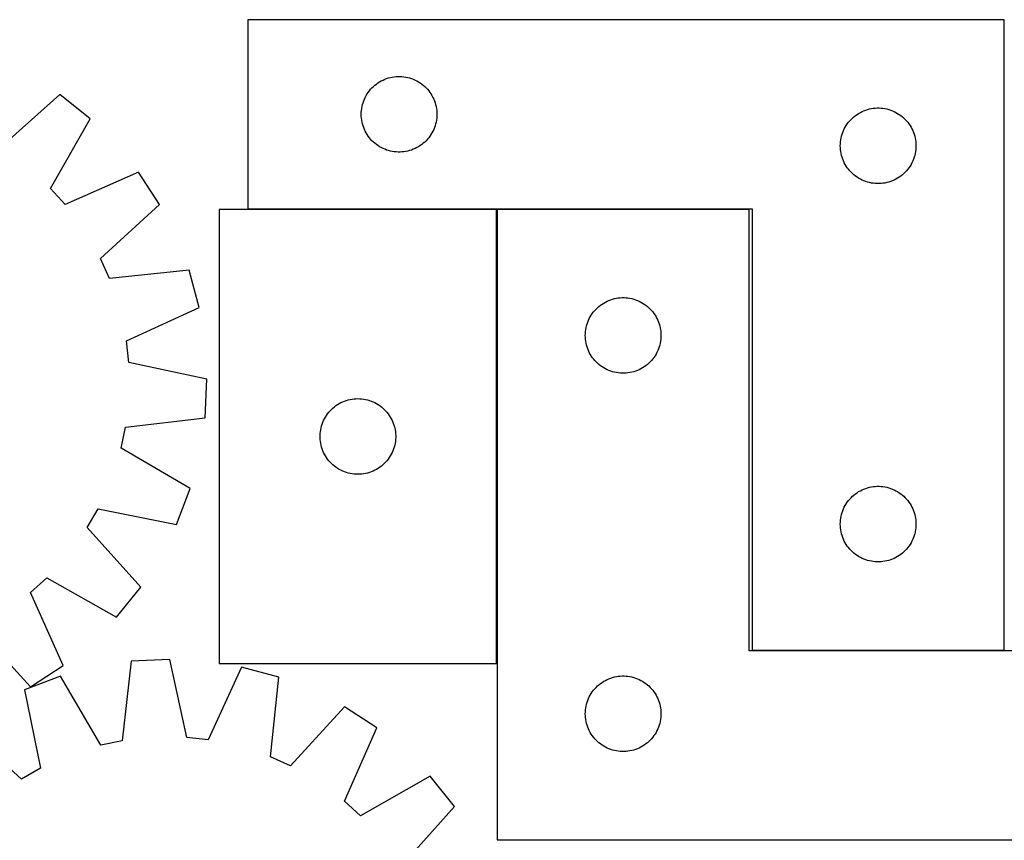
# Model space of a CAD drawing. Header units: millimetres. Extents: x 7 to 1493, y 8 to 2993.
# Tile 11 of 12: x 760 to 1151, y 2668 to 2993. Entities that reach past the tile are written whole.
import ezdxf

# ---------------------------------------------------------------- set-up
doc = ezdxf.new("R2010")
doc.units = ezdxf.units.MM
doc.layers.add('COMMON', color=5, linetype='CONTINUOUS', true_color=0x0000ff)
doc.layers.add('CUT', color=7, linetype='CONTINUOUS', true_color=0x000000)

msp = doc.modelspace()

# ---------------------------------------------------------------- linework, layer by layer
at = {"layer": 'COMMON'}
for p, q in [((949.522344, 2738.14728), (949.522344, 2918.14728)), ((1049.622344, 2918.307826), (949.622344, 2918.307826)), ((1150.74975, 2743.307826), (1050.74975, 2743.307826))]:
    msp.add_line(p, q, dxfattribs=at)
at = {"layer": 'CUT'}
for p, q in [((1150.74975, 2993.407826), (850.74975, 2993.407826)), ((850.74975, 2993.407826), (850.74975, 2918.407826)), ((1150.74975, 2743.407826), (1150.74975, 2993.407826)), ((901.140852, 2967.426033), (901.746536, 2967.905415)), ((901.746536, 2967.905415), (902.376094, 2968.352982)), ((902.376094, 2968.352982), (903.027858, 2968.767546)), ((903.027858, 2968.767546), (903.700099, 2969.148008)), ((903.700099, 2969.148008), (904.391034, 2969.49336)), ((904.391034, 2969.49336), (905.098831, 2969.802686)), ((905.098831, 2969.802686), (905.821614, 2970.075165)), ((905.821614, 2970.075165), (906.557465, 2970.310075)), ((906.557465, 2970.310075), (907.304434, 2970.506792)), ((907.304434, 2970.506792), (908.060538, 2970.664796)), ((908.060538, 2970.664796), (908.823775, 2970.783667)), ((908.823775, 2970.783667), (909.592118, 2970.863089)), ((909.592118, 2970.863089), (910.363531, 2970.902853)), ((910.363531, 2970.902853), (911.135969, 2970.902853)), ((911.135969, 2970.902853), (911.907382, 2970.863089)), ((911.907382, 2970.863089), (912.675725, 2970.783667)), ((912.675725, 2970.783667), (913.438961, 2970.664796)), ((913.438961, 2970.664796), (914.195066, 2970.506792)), ((914.195066, 2970.506792), (914.942034, 2970.310075)), ((914.942034, 2970.310075), (915.677886, 2970.075165)), ((915.677886, 2970.075165), (916.400668, 2969.802686)), ((916.400668, 2969.802686), (917.108466, 2969.49336)), ((917.108466, 2969.49336), (917.799401, 2969.148008)), ((917.799401, 2969.148008), (918.471642, 2968.767546)), ((918.471642, 2968.767546), (919.123406, 2968.352982)), ((919.123406, 2968.352982), (919.752964, 2967.905415)), ((919.752964, 2967.905415), (920.358648, 2967.426033)), ((898.093116, 2963.958269), (898.524325, 2964.599143)), ((898.524325, 2964.599143), (898.987953, 2965.216969)), ((898.987953, 2965.216969), (899.482771, 2965.810108)), ((899.482771, 2965.810108), (900.007467, 2966.376989)), ((900.007467, 2966.376989), (900.56065, 2966.916107)), ((900.56065, 2966.916107), (901.140852, 2967.426033)), ((920.358648, 2967.426033), (920.93885, 2966.916107)), ((920.93885, 2966.916107), (921.492033, 2966.376989)), ((921.492033, 2966.376989), (922.016729, 2965.810108)), ((922.016729, 2965.810108), (922.511547, 2965.216969)), ((922.511547, 2965.216969), (922.975175, 2964.599143)), ((922.975175, 2964.599143), (923.406383, 2963.958269)), ((776.223302, 2963.79964), (752.562976, 2942.606157)), ((788.208877, 2954.152022), (776.223302, 2963.79964)), ((896.244334, 2959.727893), (896.460219, 2960.469549)), ((896.460219, 2960.469549), (896.713998, 2961.199108)), ((896.713998, 2961.199108), (897.004996, 2961.914635)), ((897.004996, 2961.914635), (897.332444, 2962.614233)), ((897.332444, 2962.614233), (897.695471, 2963.296047)), ((897.695471, 2963.296047), (898.093116, 2963.958269)), ((923.406383, 2963.958269), (923.804028, 2963.296047)), ((923.804028, 2963.296047), (924.167056, 2962.614233)), ((924.167056, 2962.614233), (924.494503, 2961.914635)), ((924.494503, 2961.914635), (924.785502, 2961.199108)), ((924.785502, 2961.199108), (925.039281, 2960.469549)), ((925.039281, 2960.469549), (925.255166, 2959.727893)), ((895.74975, 2955.907826), (895.769638, 2956.680008)), ((895.769638, 2956.680008), (895.829252, 2957.450141)), ((895.829252, 2957.450141), (895.928431, 2958.216185)), ((895.928431, 2958.216185), (896.066915, 2958.976107)), ((896.066915, 2958.976107), (896.244334, 2959.727893)), ((925.255166, 2959.727893), (925.432585, 2958.976107)), ((925.432585, 2958.976107), (925.571068, 2958.216185)), ((925.571068, 2958.216185), (925.670248, 2957.450141)), ((925.670248, 2957.450141), (925.729861, 2956.680008)), ((925.729861, 2956.680008), (925.74975, 2955.907826)), ((1092.376094, 2955.852982), (1093.027858, 2956.267546)), ((1093.027858, 2956.267546), (1093.700099, 2956.648008)), ((1093.700099, 2956.648008), (1094.391034, 2956.99336)), ((1094.391034, 2956.99336), (1095.098831, 2957.302686)), ((1095.098831, 2957.302686), (1095.821614, 2957.575165)), ((1095.821614, 2957.575165), (1096.557465, 2957.810075)), ((1096.557465, 2957.810075), (1097.304434, 2958.006792)), ((1097.304434, 2958.006792), (1098.060538, 2958.164796)), ((1098.060538, 2958.164796), (1098.823775, 2958.283667)), ((1098.823775, 2958.283667), (1099.592118, 2958.363089)), ((1099.592118, 2958.363089), (1100.363531, 2958.402853)), ((1100.363531, 2958.402853), (1101.135969, 2958.402853)), ((1101.135969, 2958.402853), (1101.907382, 2958.363089)), ((1101.907382, 2958.363089), (1102.675725, 2958.283667)), ((1102.675725, 2958.283667), (1103.438961, 2958.164796)), ((1103.438961, 2958.164796), (1104.195066, 2958.006792)), ((1104.195066, 2958.006792), (1104.942034, 2957.810075)), ((1104.942034, 2957.810075), (1105.677886, 2957.575165)), ((1105.677886, 2957.575165), (1106.400668, 2957.302686)), ((1106.400668, 2957.302686), (1107.108466, 2956.99336)), ((1107.108466, 2956.99336), (1107.799401, 2956.648008)), ((1107.799401, 2956.648008), (1108.471642, 2956.267546)), ((1108.471642, 2956.267546), (1109.123406, 2955.852982)), ((772.559772, 2926.51002), (788.208877, 2954.152022)), ((895.769638, 2955.135645), (895.74975, 2955.907826)), ((895.829252, 2954.365511), (895.769638, 2955.135645)), ((895.928431, 2953.599468), (895.829252, 2954.365511)), ((896.066915, 2952.839545), (895.928431, 2953.599468)), ((896.244334, 2952.08776), (896.066915, 2952.839545)), ((925.432585, 2952.839545), (925.255166, 2952.08776)), ((925.571068, 2953.599468), (925.432585, 2952.839545)), ((925.670248, 2954.365511), (925.571068, 2953.599468)), ((925.729861, 2955.135645), (925.670248, 2954.365511)), ((925.74975, 2955.907826), (925.729861, 2955.135645)), ((1088.524325, 2952.099143), (1088.987953, 2952.716969)), ((1088.987953, 2952.716969), (1089.482771, 2953.310108)), ((1089.482771, 2953.310108), (1090.007467, 2953.876989)), ((1090.007467, 2953.876989), (1090.56065, 2954.416107)), ((1090.56065, 2954.416107), (1091.140852, 2954.926033)), ((1091.140852, 2954.926033), (1091.746536, 2955.405415)), ((1091.746536, 2955.405415), (1092.376094, 2955.852982)), ((1109.123406, 2955.852982), (1109.752964, 2955.405415)), ((1109.752964, 2955.405415), (1110.358648, 2954.926033)), ((1110.358648, 2954.926033), (1110.93885, 2954.416107)), ((1110.93885, 2954.416107), (1111.492033, 2953.876989)), ((1111.492033, 2953.876989), (1112.016729, 2953.310108)), ((1112.016729, 2953.310108), (1112.511547, 2952.716969)), ((1112.511547, 2952.716969), (1112.975175, 2952.099143)), ((896.460219, 2951.346104), (896.244334, 2952.08776)), ((896.713998, 2950.616545), (896.460219, 2951.346104)), ((897.004996, 2949.901018), (896.713998, 2950.616545)), ((897.332444, 2949.20142), (897.004996, 2949.901018)), ((897.695471, 2948.519605), (897.332444, 2949.20142)), ((898.093116, 2947.857384), (897.695471, 2948.519605)), ((923.804028, 2948.519605), (923.406383, 2947.857384)), ((924.167056, 2949.20142), (923.804028, 2948.519605)), ((924.494503, 2949.901018), (924.167056, 2949.20142)), ((924.785502, 2950.616545), (924.494503, 2949.901018)), ((925.039281, 2951.346104), (924.785502, 2950.616545)), ((925.255166, 2952.08776), (925.039281, 2951.346104)), ((1086.460219, 2947.969549), (1086.713998, 2948.699108)), ((1086.713998, 2948.699108), (1087.004996, 2949.414635)), ((1087.004996, 2949.414635), (1087.332444, 2950.114233)), ((1087.332444, 2950.114233), (1087.695471, 2950.796047)), ((1087.695471, 2950.796047), (1088.093116, 2951.458269)), ((1088.093116, 2951.458269), (1088.524325, 2952.099143)), ((1112.975175, 2952.099143), (1113.406383, 2951.458269)), ((1113.406383, 2951.458269), (1113.804028, 2950.796047)), ((1113.804028, 2950.796047), (1114.167056, 2950.114233)), ((1114.167056, 2950.114233), (1114.494503, 2949.414635)), ((1114.494503, 2949.414635), (1114.785502, 2948.699108)), ((1114.785502, 2948.699108), (1115.039281, 2947.969549)), ((898.524325, 2947.21651), (898.093116, 2947.857384)), ((898.987953, 2946.598684), (898.524325, 2947.21651)), ((899.482771, 2946.005545), (898.987953, 2946.598684)), ((900.007467, 2945.438664), (899.482771, 2946.005545)), ((900.56065, 2944.899546), (900.007467, 2945.438664)), ((901.140852, 2944.38962), (900.56065, 2944.899546)), ((920.93885, 2944.899546), (920.358648, 2944.38962)), ((921.492033, 2945.438664), (920.93885, 2944.899546)), ((922.016729, 2946.005545), (921.492033, 2945.438664)), ((922.511547, 2946.598684), (922.016729, 2946.005545)), ((922.975175, 2947.21651), (922.511547, 2946.598684)), ((923.406383, 2947.857384), (922.975175, 2947.21651)), ((1085.769638, 2944.180008), (1085.829252, 2944.950141)), ((1085.829252, 2944.950141), (1085.928431, 2945.716185)), ((1085.928431, 2945.716185), (1086.066915, 2946.476107)), ((1086.066915, 2946.476107), (1086.244334, 2947.227893)), ((1086.244334, 2947.227893), (1086.460219, 2947.969549)), ((1115.039281, 2947.969549), (1115.255166, 2947.227893)), ((1115.255166, 2947.227893), (1115.432585, 2946.476107)), ((1115.432585, 2946.476107), (1115.571068, 2945.716185)), ((1115.571068, 2945.716185), (1115.670248, 2944.950141)), ((1115.670248, 2944.950141), (1115.729861, 2944.180008)), ((901.746536, 2943.910238), (901.140852, 2944.38962)), ((902.376094, 2943.462671), (901.746536, 2943.910238)), ((903.027858, 2943.048107), (902.376094, 2943.462671)), ((903.700099, 2942.667644), (903.027858, 2943.048107)), ((904.391034, 2942.322292), (903.700099, 2942.667644)), ((905.098831, 2942.012967), (904.391034, 2942.322292)), ((905.821614, 2941.740488), (905.098831, 2942.012967)), ((906.557465, 2941.505578), (905.821614, 2941.740488)), ((907.304434, 2941.308861), (906.557465, 2941.505578)), ((908.060538, 2941.150857), (907.304434, 2941.308861)), ((908.823775, 2941.031986), (908.060538, 2941.150857)), ((909.592118, 2940.952564), (908.823775, 2941.031986)), ((910.363531, 2940.912799), (909.592118, 2940.952564)), ((911.135969, 2940.912799), (910.363531, 2940.912799)), ((911.907382, 2940.952564), (911.135969, 2940.912799)), ((912.675725, 2941.031986), (911.907382, 2940.952564)), ((913.438961, 2941.150857), (912.675725, 2941.031986)), ((914.195066, 2941.308861), (913.438961, 2941.150857)), ((914.942034, 2941.505578), (914.195066, 2941.308861)), ((915.677886, 2941.740488), (914.942034, 2941.505578)), ((916.400668, 2942.012967), (915.677886, 2941.740488)), ((917.108466, 2942.322292), (916.400668, 2942.012967)), ((917.799401, 2942.667644), (917.108466, 2942.322292)), ((918.471642, 2943.048107), (917.799401, 2942.667644)), ((919.123406, 2943.462671), (918.471642, 2943.048107)), ((919.752964, 2943.910238), (919.123406, 2943.462671)), ((920.358648, 2944.38962), (919.752964, 2943.910238)), ((1085.74975, 2943.407826), (1085.769638, 2944.180008)), ((1085.769638, 2942.635645), (1085.74975, 2943.407826)), ((1085.829252, 2941.865511), (1085.769638, 2942.635645)), ((1085.928431, 2941.099468), (1085.829252, 2941.865511)), ((1086.066915, 2940.339545), (1085.928431, 2941.099468)), ((1115.571068, 2941.099468), (1115.432585, 2940.339545)), ((1115.670248, 2941.865511), (1115.571068, 2941.099468)), ((1115.729861, 2942.635645), (1115.670248, 2941.865511)), ((1115.729861, 2944.180008), (1115.74975, 2943.407826)), ((1115.74975, 2943.407826), (1115.729861, 2942.635645)), ((1086.244334, 2939.58776), (1086.066915, 2940.339545)), ((1086.460219, 2938.846104), (1086.244334, 2939.58776)), ((1086.713998, 2938.116545), (1086.460219, 2938.846104)), ((1087.004996, 2937.401018), (1086.713998, 2938.116545)), ((1087.332444, 2936.70142), (1087.004996, 2937.401018)), ((1087.695471, 2936.019605), (1087.332444, 2936.70142)), ((1114.167056, 2936.70142), (1113.804028, 2936.019605)), ((1114.494503, 2937.401018), (1114.167056, 2936.70142)), ((1114.785502, 2938.116545), (1114.494503, 2937.401018)), ((1115.039281, 2938.846104), (1114.785502, 2938.116545)), ((1115.255166, 2939.58776), (1115.039281, 2938.846104)), ((1115.432585, 2940.339545), (1115.255166, 2939.58776)), ((807.367259, 2932.999665), (778.315806, 2920.154908)), ((815.78494, 2920.120488), (807.367259, 2932.999665)), ((1088.093116, 2935.357384), (1087.695471, 2936.019605)), ((1088.524325, 2934.71651), (1088.093116, 2935.357384)), ((1088.987953, 2934.098684), (1088.524325, 2934.71651)), ((1089.482771, 2933.505545), (1088.987953, 2934.098684)), ((1090.007467, 2932.938664), (1089.482771, 2933.505545)), ((1090.56065, 2932.399546), (1090.007467, 2932.938664)), ((1111.492033, 2932.938664), (1110.93885, 2932.399546)), ((1112.016729, 2933.505545), (1111.492033, 2932.938664)), ((1112.511547, 2934.098684), (1112.016729, 2933.505545)), ((1112.975175, 2934.71651), (1112.511547, 2934.098684)), ((1113.406383, 2935.357384), (1112.975175, 2934.71651)), ((1113.804028, 2936.019605), (1113.406383, 2935.357384)), ((1091.140852, 2931.88962), (1090.56065, 2932.399546)), ((1091.746536, 2931.410238), (1091.140852, 2931.88962)), ((1092.376094, 2930.962671), (1091.746536, 2931.410238)), ((1093.027858, 2930.548107), (1092.376094, 2930.962671)), ((1093.700099, 2930.167644), (1093.027858, 2930.548107)), ((1094.391034, 2929.822292), (1093.700099, 2930.167644)), ((1095.098831, 2929.512967), (1094.391034, 2929.822292)), ((1095.821614, 2929.240488), (1095.098831, 2929.512967)), ((1096.557465, 2929.005578), (1095.821614, 2929.240488)), ((1097.304434, 2928.808861), (1096.557465, 2929.005578)), ((1104.942034, 2929.005578), (1104.195066, 2928.808861)), ((1105.677886, 2929.240488), (1104.942034, 2929.005578)), ((1106.400668, 2929.512967), (1105.677886, 2929.240488)), ((1107.108466, 2929.822292), (1106.400668, 2929.512967)), ((1107.799401, 2930.167644), (1107.108466, 2929.822292)), ((1108.471642, 2930.548107), (1107.799401, 2930.167644)), ((1109.123406, 2930.962671), (1108.471642, 2930.548107)), ((1109.752964, 2931.410238), (1109.123406, 2930.962671)), ((1110.358648, 2931.88962), (1109.752964, 2931.410238)), ((1110.93885, 2932.399546), (1110.358648, 2931.88962)), ((778.315806, 2920.154908), (772.559772, 2926.51002)), ((1098.060538, 2928.650857), (1097.304434, 2928.808861)), ((1098.823775, 2928.531986), (1098.060538, 2928.650857)), ((1099.592118, 2928.452564), (1098.823775, 2928.531986)), ((1100.363531, 2928.412799), (1099.592118, 2928.452564)), ((1101.135969, 2928.412799), (1100.363531, 2928.412799)), ((1101.907382, 2928.452564), (1101.135969, 2928.412799)), ((1102.675725, 2928.531986), (1101.907382, 2928.452564)), ((1103.438961, 2928.650857), (1102.675725, 2928.531986)), ((1104.195066, 2928.808861), (1103.438961, 2928.650857)), ((792.359909, 2898.667221), (815.78494, 2920.120488)), ((949.422343, 2918.14728), (839.422343, 2918.14728)), ((839.422343, 2918.14728), (839.422343, 2738.14728)), ((850.74975, 2918.407826), (1050.74975, 2918.407826)), ((949.422343, 2738.14728), (949.422343, 2918.14728)), ((1049.622344, 2918.207825), (949.622344, 2918.207825)), ((949.622344, 2918.207825), (949.622344, 2668.207825)), ((1049.622344, 2743.207825), (1049.622344, 2918.207825)), ((1050.74975, 2918.407826), (1050.74975, 2743.407826)), ((795.870384, 2890.844438), (792.359909, 2898.667221)), ((827.469207, 2894.083135), (795.870384, 2890.844438)), ((831.495013, 2879.233104), (827.469207, 2894.083135)), ((993.263628, 2881.793359), (993.971426, 2882.102685)), ((993.971426, 2882.102685), (994.694208, 2882.375164)), ((994.694208, 2882.375164), (995.43006, 2882.610074)), ((995.43006, 2882.610074), (996.177028, 2882.806791)), ((996.177028, 2882.806791), (996.933133, 2882.964795)), ((996.933133, 2882.964795), (997.696369, 2883.083666)), ((997.696369, 2883.083666), (998.464712, 2883.163088)), ((998.464712, 2883.163088), (999.236125, 2883.202852)), ((999.236125, 2883.202852), (1000.008563, 2883.202852)), ((1000.008563, 2883.202852), (1000.779976, 2883.163088)), ((1000.779976, 2883.163088), (1001.548319, 2883.083666)), ((1001.548319, 2883.083666), (1002.311555, 2882.964795)), ((1002.311555, 2882.964795), (1003.06766, 2882.806791)), ((1003.06766, 2882.806791), (1003.814629, 2882.610074)), ((1003.814629, 2882.610074), (1004.55048, 2882.375164)), ((1004.55048, 2882.375164), (1005.273262, 2882.102685)), ((1005.273262, 2882.102685), (1005.98106, 2881.793359)), ((802.58706, 2866.068568), (831.495013, 2879.233104)), ((987.860547, 2877.516968), (988.355365, 2878.110107)), ((988.355365, 2878.110107), (988.880061, 2878.676988)), ((988.880061, 2878.676988), (989.433244, 2879.216106)), ((989.433244, 2879.216106), (990.013446, 2879.726032)), ((990.013446, 2879.726032), (990.61913, 2880.205414)), ((990.61913, 2880.205414), (991.248688, 2880.652981)), ((991.248688, 2880.652981), (991.900452, 2881.067545)), ((991.900452, 2881.067545), (992.572693, 2881.448007)), ((992.572693, 2881.448007), (993.263628, 2881.793359)), ((1005.98106, 2881.793359), (1006.671995, 2881.448007)), ((1006.671995, 2881.448007), (1007.344236, 2881.067545)), ((1007.344236, 2881.067545), (1007.996, 2880.652981)), ((1007.996, 2880.652981), (1008.625558, 2880.205414)), ((1008.625558, 2880.205414), (1009.231242, 2879.726032)), ((1009.231242, 2879.726032), (1009.811444, 2879.216106)), ((1009.811444, 2879.216106), (1010.364627, 2878.676988)), ((1010.364627, 2878.676988), (1010.889323, 2878.110107)), ((1010.889323, 2878.110107), (1011.384141, 2877.516968)), ((985.586592, 2873.499107), (985.877591, 2874.214634)), ((985.877591, 2874.214634), (986.205038, 2874.914232)), ((986.205038, 2874.914232), (986.568065, 2875.596046)), ((986.568065, 2875.596046), (986.965711, 2876.258268)), ((986.965711, 2876.258268), (987.396919, 2876.899142)), ((987.396919, 2876.899142), (987.860547, 2877.516968)), ((1011.384141, 2877.516968), (1011.847769, 2876.899142)), ((1011.847769, 2876.899142), (1012.278977, 2876.258268)), ((1012.278977, 2876.258268), (1012.676623, 2875.596046)), ((1012.676623, 2875.596046), (1013.03965, 2874.914232)), ((1013.03965, 2874.914232), (1013.367098, 2874.214634)), ((1013.367098, 2874.214634), (1013.658096, 2873.499107)), ((984.701846, 2869.75014), (984.801026, 2870.516184)), ((984.801026, 2870.516184), (984.939509, 2871.276106)), ((984.939509, 2871.276106), (985.116928, 2872.027892)), ((985.116928, 2872.027892), (985.332813, 2872.769548)), ((985.332813, 2872.769548), (985.586592, 2873.499107)), ((1013.658096, 2873.499107), (1013.911875, 2872.769548)), ((1013.911875, 2872.769548), (1014.12776, 2872.027892)), ((1014.12776, 2872.027892), (1014.305179, 2871.276106)), ((1014.305179, 2871.276106), (1014.443663, 2870.516184)), ((1014.443663, 2870.516184), (1014.542842, 2869.75014)), ((984.622344, 2868.207825), (984.642233, 2868.980007)), ((984.642233, 2867.435644), (984.622344, 2868.207825)), ((984.642233, 2868.980007), (984.701846, 2869.75014)), ((984.701846, 2866.66551), (984.642233, 2867.435644)), ((984.801026, 2865.899467), (984.701846, 2866.66551)), ((1014.542842, 2866.66551), (1014.443663, 2865.899467)), ((1014.542842, 2869.75014), (1014.602455, 2868.980007)), ((1014.602455, 2867.435644), (1014.542842, 2866.66551)), ((1014.602455, 2868.980007), (1014.622344, 2868.207825)), ((1014.622344, 2868.207825), (1014.602455, 2867.435644)), ((803.508348, 2857.543862), (802.58706, 2866.068568)), ((984.939509, 2865.139544), (984.801026, 2865.899467)), ((985.116928, 2864.387759), (984.939509, 2865.139544)), ((985.332813, 2863.646103), (985.116928, 2864.387759)), ((985.586592, 2862.916544), (985.332813, 2863.646103)), ((985.877591, 2862.201017), (985.586592, 2862.916544)), ((1013.658096, 2862.916544), (1013.367098, 2862.201017)), ((1013.911875, 2863.646103), (1013.658096, 2862.916544)), ((1014.12776, 2864.387759), (1013.911875, 2863.646103)), ((1014.305179, 2865.139544), (1014.12776, 2864.387759)), ((1014.443663, 2865.899467), (1014.305179, 2865.139544)), ((986.205038, 2861.501419), (985.877591, 2862.201017)), ((986.568065, 2860.819604), (986.205038, 2861.501419)), ((986.965711, 2860.157383), (986.568065, 2860.819604)), ((987.396919, 2859.516509), (986.965711, 2860.157383)), ((987.860547, 2858.898683), (987.396919, 2859.516509)), ((988.355365, 2858.305544), (987.860547, 2858.898683)), ((1011.384141, 2858.898683), (1010.889323, 2858.305544)), ((1011.847769, 2859.516509), (1011.384141, 2858.898683)), ((1012.278977, 2860.157383), (1011.847769, 2859.516509)), ((1012.676623, 2860.819604), (1012.278977, 2860.157383)), ((1013.03965, 2861.501419), (1012.676623, 2860.819604)), ((1013.367098, 2862.201017), (1013.03965, 2861.501419)), ((834.561426, 2850.859473), (803.508348, 2857.543862)), ((988.880061, 2857.738663), (988.355365, 2858.305544)), ((989.433244, 2857.199545), (988.880061, 2857.738663)), ((990.013446, 2856.689619), (989.433244, 2857.199545)), ((990.61913, 2856.210237), (990.013446, 2856.689619)), ((991.248688, 2855.76267), (990.61913, 2856.210237)), ((991.900452, 2855.348106), (991.248688, 2855.76267)), ((992.572693, 2854.967643), (991.900452, 2855.348106)), ((993.263628, 2854.622291), (992.572693, 2854.967643)), ((1006.671995, 2854.967643), (1005.98106, 2854.622291)), ((1007.344236, 2855.348106), (1006.671995, 2854.967643)), ((1007.996, 2855.76267), (1007.344236, 2855.348106)), ((1008.625558, 2856.210237), (1007.996, 2855.76267)), ((1009.231242, 2856.689619), (1008.625558, 2856.210237)), ((1009.811444, 2857.199545), (1009.231242, 2856.689619)), ((1010.364627, 2857.738663), (1009.811444, 2857.199545)), ((1010.889323, 2858.305544), (1010.364627, 2857.738663)), ((833.801283, 2835.492212), (834.561426, 2850.859473)), ((993.971426, 2854.312966), (993.263628, 2854.622291)), ((994.694208, 2854.040487), (993.971426, 2854.312966)), ((995.43006, 2853.805577), (994.694208, 2854.040487)), ((996.177028, 2853.60886), (995.43006, 2853.805577)), ((996.933133, 2853.450856), (996.177028, 2853.60886)), ((997.696369, 2853.331985), (996.933133, 2853.450856)), ((998.464712, 2853.252563), (997.696369, 2853.331985)), ((999.236125, 2853.212798), (998.464712, 2853.252563)), ((1000.008563, 2853.212798), (999.236125, 2853.212798)), ((1000.779976, 2853.252563), (1000.008563, 2853.212798)), ((1001.548319, 2853.331985), (1000.779976, 2853.252563)), ((1002.311555, 2853.450856), (1001.548319, 2853.331985)), ((1003.06766, 2853.60886), (1002.311555, 2853.450856)), ((1003.814629, 2853.805577), (1003.06766, 2853.60886)), ((1004.55048, 2854.040487), (1003.814629, 2853.805577)), ((1005.273262, 2854.312966), (1004.55048, 2854.040487)), ((1005.98106, 2854.622291), (1005.273262, 2854.312966)), ((891.354062, 2842.830115), (892.113984, 2842.968598)), ((892.113984, 2842.968598), (892.880028, 2843.067778)), ((892.880028, 2843.067778), (893.650162, 2843.127391)), ((893.650162, 2843.127391), (894.422343, 2843.14728)), ((894.422343, 2843.14728), (895.194524, 2843.127391)), ((895.194524, 2843.127391), (895.964658, 2843.067778)), ((895.964658, 2843.067778), (896.730702, 2842.968598)), ((896.730702, 2842.968598), (897.490624, 2842.830115)), ((883.953181, 2838.889563), (884.520061, 2839.414259)), ((884.520061, 2839.414259), (885.113201, 2839.909077)), ((885.113201, 2839.909077), (885.731027, 2840.372705)), ((885.731027, 2840.372705), (886.3719, 2840.803913)), ((886.3719, 2840.803913), (887.034122, 2841.201558)), ((887.034122, 2841.201558), (887.715936, 2841.564586)), ((887.715936, 2841.564586), (888.415534, 2841.892033)), ((888.415534, 2841.892033), (889.131062, 2842.183032)), ((889.131062, 2842.183032), (889.860621, 2842.436811)), ((889.860621, 2842.436811), (890.602276, 2842.652696)), ((890.602276, 2842.652696), (891.354062, 2842.830115)), ((897.490624, 2842.830115), (898.24241, 2842.652696)), ((898.24241, 2842.652696), (898.984066, 2842.436811)), ((898.984066, 2842.436811), (899.713624, 2842.183032)), ((899.713624, 2842.183032), (900.429152, 2841.892033)), ((900.429152, 2841.892033), (901.12875, 2841.564586)), ((901.12875, 2841.564586), (901.810564, 2841.201558)), ((901.810564, 2841.201558), (902.472786, 2840.803913)), ((902.472786, 2840.803913), (903.11366, 2840.372705)), ((903.11366, 2840.372705), (903.731485, 2839.909077)), ((903.731485, 2839.909077), (904.324625, 2839.414259)), ((904.324625, 2839.414259), (904.891505, 2838.889563)), ((802.240121, 2831.905042), (833.801283, 2835.492212)), ((880.836809, 2834.505996), (881.182161, 2835.196931)), ((881.182161, 2835.196931), (881.562624, 2835.869172)), ((881.562624, 2835.869172), (881.977188, 2836.520936)), ((881.977188, 2836.520936), (882.424754, 2837.150494)), ((882.424754, 2837.150494), (882.904136, 2837.756177)), ((882.904136, 2837.756177), (883.414063, 2838.33638)), ((883.414063, 2838.33638), (883.953181, 2838.889563)), ((904.891505, 2838.889563), (905.430624, 2838.33638)), ((905.430624, 2838.33638), (905.94055, 2837.756177)), ((905.94055, 2837.756177), (906.419932, 2837.150494)), ((906.419932, 2837.150494), (906.867498, 2836.520936)), ((906.867498, 2836.520936), (907.282063, 2835.869172)), ((907.282063, 2835.869172), (907.662525, 2835.196931)), ((907.662525, 2835.196931), (908.007877, 2834.505996)), ((800.482039, 2823.512872), (802.240121, 2831.905042)), ((879.665374, 2830.836491), (879.823377, 2831.592596)), ((879.823377, 2831.592596), (880.020095, 2832.339564)), ((880.020095, 2832.339564), (880.255005, 2833.075416)), ((880.255005, 2833.075416), (880.527484, 2833.798198)), ((880.527484, 2833.798198), (880.836809, 2834.505996)), ((908.007877, 2834.505996), (908.317203, 2833.798198)), ((908.317203, 2833.798198), (908.589682, 2833.075416)), ((908.589682, 2833.075416), (908.824591, 2832.339564)), ((908.824591, 2832.339564), (909.021309, 2831.592596)), ((909.021309, 2831.592596), (909.179312, 2830.836491)), ((879.427316, 2828.533499), (879.46708, 2829.304912)), ((879.427316, 2827.761061), (879.427316, 2828.533499)), ((879.46708, 2826.989648), (879.427316, 2827.761061)), ((879.46708, 2829.304912), (879.546503, 2830.073255)), ((879.546503, 2830.073255), (879.665374, 2830.836491)), ((909.179312, 2830.836491), (909.298183, 2830.073255)), ((909.298183, 2830.073255), (909.377606, 2829.304912)), ((909.377606, 2829.304912), (909.41737, 2828.533499)), ((909.41737, 2827.761061), (909.377606, 2826.989648)), ((909.41737, 2828.533499), (909.41737, 2827.761061)), ((827.949682, 2807.559711), (800.482039, 2823.512872)), ((879.546503, 2826.221304), (879.46708, 2826.989648)), ((879.665374, 2825.458068), (879.546503, 2826.221304)), ((879.823377, 2824.701964), (879.665374, 2825.458068)), ((880.020095, 2823.954995), (879.823377, 2824.701964)), ((880.255005, 2823.219144), (880.020095, 2823.954995)), ((908.824591, 2823.954995), (908.589682, 2823.219144)), ((909.021309, 2824.701964), (908.824591, 2823.954995)), ((909.179312, 2825.458068), (909.021309, 2824.701964)), ((909.298183, 2826.221304), (909.179312, 2825.458068)), ((909.377606, 2826.989648), (909.298183, 2826.221304)), ((880.527484, 2822.496361), (880.255005, 2823.219144)), ((880.836809, 2821.788564), (880.527484, 2822.496361)), ((881.182161, 2821.097629), (880.836809, 2821.788564)), ((881.562624, 2820.425388), (881.182161, 2821.097629)), ((881.977188, 2819.773624), (881.562624, 2820.425388)), ((882.424754, 2819.144066), (881.977188, 2819.773624)), ((906.867498, 2819.773624), (906.419932, 2819.144066)), ((907.282063, 2820.425388), (906.867498, 2819.773624)), ((907.662525, 2821.097629), (907.282063, 2820.425388)), ((908.007877, 2821.788564), (907.662525, 2821.097629)), ((908.317203, 2822.496361), (908.007877, 2821.788564)), ((908.589682, 2823.219144), (908.317203, 2822.496361)), ((882.904136, 2818.538382), (882.424754, 2819.144066)), ((883.414063, 2817.95818), (882.904136, 2818.538382)), ((883.953181, 2817.404997), (883.414063, 2817.95818)), ((884.520061, 2816.880301), (883.953181, 2817.404997)), ((885.113201, 2816.385483), (884.520061, 2816.880301)), ((885.731027, 2815.921855), (885.113201, 2816.385483)), ((886.3719, 2815.490646), (885.731027, 2815.921855)), ((903.11366, 2815.921855), (902.472786, 2815.490646)), ((903.731485, 2816.385483), (903.11366, 2815.921855)), ((904.324625, 2816.880301), (903.731485, 2816.385483)), ((904.891505, 2817.404997), (904.324625, 2816.880301)), ((905.430624, 2817.95818), (904.891505, 2817.404997)), ((905.94055, 2818.538382), (905.430624, 2817.95818)), ((906.419932, 2819.144066), (905.94055, 2818.538382)), ((887.034122, 2815.093001), (886.3719, 2815.490646)), ((887.715936, 2814.729974), (887.034122, 2815.093001)), ((888.415534, 2814.402526), (887.715936, 2814.729974)), ((889.131062, 2814.111528), (888.415534, 2814.402526)), ((889.860621, 2813.857749), (889.131062, 2814.111528)), ((890.602276, 2813.641864), (889.860621, 2813.857749)), ((891.354062, 2813.464445), (890.602276, 2813.641864)), ((892.113984, 2813.325961), (891.354062, 2813.464445)), ((892.880028, 2813.226782), (892.113984, 2813.325961)), ((893.650162, 2813.167168), (892.880028, 2813.226782)), ((894.422343, 2813.14728), (893.650162, 2813.167168)), ((895.194524, 2813.167168), (894.422343, 2813.14728)), ((895.964658, 2813.226782), (895.194524, 2813.167168)), ((896.730702, 2813.325961), (895.964658, 2813.226782)), ((897.490624, 2813.464445), (896.730702, 2813.325961)), ((898.24241, 2813.641864), (897.490624, 2813.464445)), ((898.984066, 2813.857749), (898.24241, 2813.641864)), ((899.713624, 2814.111528), (898.984066, 2813.857749)), ((900.429152, 2814.402526), (899.713624, 2814.111528)), ((901.12875, 2814.729974), (900.429152, 2814.402526)), ((901.810564, 2815.093001), (901.12875, 2814.729974)), ((902.472786, 2815.490646), (901.810564, 2815.093001)), ((1095.821614, 2807.575165), (1096.557465, 2807.810075)), ((1096.557465, 2807.810075), (1097.304434, 2808.006792)), ((1097.304434, 2808.006792), (1098.060538, 2808.164796)), ((1098.060538, 2808.164796), (1098.823775, 2808.283667)), ((1098.823775, 2808.283667), (1099.592118, 2808.363089)), ((1099.592118, 2808.363089), (1100.363531, 2808.402853)), ((1100.363531, 2808.402853), (1101.135969, 2808.402853)), ((1101.135969, 2808.402853), (1101.907382, 2808.363089)), ((1101.907382, 2808.363089), (1102.675725, 2808.283667)), ((1102.675725, 2808.283667), (1103.438961, 2808.164796)), ((1103.438961, 2808.164796), (1104.195066, 2808.006792)), ((1104.195066, 2808.006792), (1104.942034, 2807.810075)), ((1104.942034, 2807.810075), (1105.677886, 2807.575165)), ((822.477998, 2793.179474), (827.949682, 2807.559711)), ((1090.007467, 2803.876989), (1090.56065, 2804.416107)), ((1090.56065, 2804.416107), (1091.140852, 2804.926033)), ((1091.140852, 2804.926033), (1091.746536, 2805.405415)), ((1091.746536, 2805.405415), (1092.376094, 2805.852982)), ((1092.376094, 2805.852982), (1093.027858, 2806.267546)), ((1093.027858, 2806.267546), (1093.700099, 2806.648008)), ((1093.700099, 2806.648008), (1094.391034, 2806.99336)), ((1094.391034, 2806.99336), (1095.098831, 2807.302686)), ((1095.098831, 2807.302686), (1095.821614, 2807.575165)), ((1105.677886, 2807.575165), (1106.400668, 2807.302686)), ((1106.400668, 2807.302686), (1107.108466, 2806.99336)), ((1107.108466, 2806.99336), (1107.799401, 2806.648008)), ((1107.799401, 2806.648008), (1108.471642, 2806.267546)), ((1108.471642, 2806.267546), (1109.123406, 2805.852982)), ((1109.123406, 2805.852982), (1109.752964, 2805.405415)), ((1109.752964, 2805.405415), (1110.358648, 2804.926033)), ((1110.358648, 2804.926033), (1110.93885, 2804.416107)), ((1110.93885, 2804.416107), (1111.492033, 2803.876989)), ((1087.004996, 2799.414635), (1087.332444, 2800.114233)), ((1087.332444, 2800.114233), (1087.695471, 2800.796047)), ((1087.695471, 2800.796047), (1088.093116, 2801.458269)), ((1088.093116, 2801.458269), (1088.524325, 2802.099143)), ((1088.524325, 2802.099143), (1088.987953, 2802.716969)), ((1088.987953, 2802.716969), (1089.482771, 2803.310108)), ((1089.482771, 2803.310108), (1090.007467, 2803.876989)), ((1111.492033, 2803.876989), (1112.016729, 2803.310108)), ((1112.016729, 2803.310108), (1112.511547, 2802.716969)), ((1112.511547, 2802.716969), (1112.975175, 2802.099143)), ((1112.975175, 2802.099143), (1113.406383, 2801.458269)), ((1113.406383, 2801.458269), (1113.804028, 2800.796047)), ((1113.804028, 2800.796047), (1114.167056, 2800.114233)), ((1114.167056, 2800.114233), (1114.494503, 2799.414635)), ((787.087693, 2792.082658), (791.353052, 2799.520808)), ((791.353052, 2799.520808), (822.477998, 2793.179474)), ((1085.928431, 2795.716185), (1086.066915, 2796.476107)), ((1086.066915, 2796.476107), (1086.244334, 2797.227893)), ((1086.244334, 2797.227893), (1086.460219, 2797.969549)), ((1086.460219, 2797.969549), (1086.713998, 2798.699108)), ((1086.713998, 2798.699108), (1087.004996, 2799.414635)), ((1114.494503, 2799.414635), (1114.785502, 2798.699108)), ((1114.785502, 2798.699108), (1115.039281, 2797.969549)), ((1115.039281, 2797.969549), (1115.255166, 2797.227893)), ((1115.255166, 2797.227893), (1115.432585, 2796.476107)), ((1115.432585, 2796.476107), (1115.571068, 2795.716185)), ((1085.74975, 2793.407826), (1085.769638, 2794.180008)), ((1085.769638, 2792.635645), (1085.74975, 2793.407826)), ((1085.769638, 2794.180008), (1085.829252, 2794.950141)), ((1085.829252, 2791.865511), (1085.769638, 2792.635645)), ((1085.829252, 2794.950141), (1085.928431, 2795.716185)), ((1115.571068, 2795.716185), (1115.670248, 2794.950141)), ((1115.670248, 2794.950141), (1115.729861, 2794.180008)), ((1115.729861, 2792.635645), (1115.670248, 2791.865511)), ((1115.729861, 2794.180008), (1115.74975, 2793.407826)), ((1115.74975, 2793.407826), (1115.729861, 2792.635645)), ((808.281176, 2768.422332), (787.087693, 2792.082658)), ((1085.928431, 2791.099468), (1085.829252, 2791.865511)), ((1086.066915, 2790.339545), (1085.928431, 2791.099468)), ((1086.244334, 2789.58776), (1086.066915, 2790.339545)), ((1086.460219, 2788.846104), (1086.244334, 2789.58776)), ((1086.713998, 2788.116545), (1086.460219, 2788.846104)), ((1115.039281, 2788.846104), (1114.785502, 2788.116545)), ((1115.255166, 2789.58776), (1115.039281, 2788.846104)), ((1115.432585, 2790.339545), (1115.255166, 2789.58776)), ((1115.571068, 2791.099468), (1115.432585, 2790.339545)), ((1115.670248, 2791.865511), (1115.571068, 2791.099468)), ((1087.004996, 2787.401018), (1086.713998, 2788.116545)), ((1087.332444, 2786.70142), (1087.004996, 2787.401018)), ((1087.695471, 2786.019605), (1087.332444, 2786.70142)), ((1088.093116, 2785.357384), (1087.695471, 2786.019605)), ((1088.524325, 2784.71651), (1088.093116, 2785.357384)), ((1088.987953, 2784.098684), (1088.524325, 2784.71651)), ((1112.975175, 2784.71651), (1112.511547, 2784.098684)), ((1113.406383, 2785.357384), (1112.975175, 2784.71651)), ((1113.804028, 2786.019605), (1113.406383, 2785.357384)), ((1114.167056, 2786.70142), (1113.804028, 2786.019605)), ((1114.494503, 2787.401018), (1114.167056, 2786.70142)), ((1114.785502, 2788.116545), (1114.494503, 2787.401018)), ((1089.482771, 2783.505545), (1088.987953, 2784.098684)), ((1090.007467, 2782.938664), (1089.482771, 2783.505545)), ((1090.56065, 2782.399546), (1090.007467, 2782.938664)), ((1091.140852, 2781.88962), (1090.56065, 2782.399546)), ((1091.746536, 2781.410238), (1091.140852, 2781.88962)), ((1092.376094, 2780.962671), (1091.746536, 2781.410238)), ((1093.027858, 2780.548107), (1092.376094, 2780.962671)), ((1093.700099, 2780.167644), (1093.027858, 2780.548107)), ((1108.471642, 2780.548107), (1107.799401, 2780.167644)), ((1109.123406, 2780.962671), (1108.471642, 2780.548107)), ((1109.752964, 2781.410238), (1109.123406, 2780.962671)), ((1110.358648, 2781.88962), (1109.752964, 2781.410238)), ((1110.93885, 2782.399546), (1110.358648, 2781.88962)), ((1111.492033, 2782.938664), (1110.93885, 2782.399546)), ((1112.016729, 2783.505545), (1111.492033, 2782.938664)), ((1112.511547, 2784.098684), (1112.016729, 2783.505545)), ((1094.391034, 2779.822292), (1093.700099, 2780.167644)), ((1095.098831, 2779.512967), (1094.391034, 2779.822292)), ((1095.821614, 2779.240488), (1095.098831, 2779.512967)), ((1096.557465, 2779.005578), (1095.821614, 2779.240488)), ((1097.304434, 2778.808861), (1096.557465, 2779.005578)), ((1098.060538, 2778.650857), (1097.304434, 2778.808861)), ((1098.823775, 2778.531986), (1098.060538, 2778.650857)), ((1099.592118, 2778.452564), (1098.823775, 2778.531986)), ((1100.363531, 2778.412799), (1099.592118, 2778.452564)), ((1101.135969, 2778.412799), (1100.363531, 2778.412799)), ((1101.907382, 2778.452564), (1101.135969, 2778.412799)), ((1102.675725, 2778.531986), (1101.907382, 2778.452564)), ((1103.438961, 2778.650857), (1102.675725, 2778.531986)), ((1104.195066, 2778.808861), (1103.438961, 2778.650857)), ((1104.942034, 2779.005578), (1104.195066, 2778.808861)), ((1105.677886, 2779.240488), (1104.942034, 2779.005578)), ((1106.400668, 2779.512967), (1105.677886, 2779.240488)), ((1107.108466, 2779.822292), (1106.400668, 2779.512967)), ((1107.799401, 2780.167644), (1107.108466, 2779.822292)), ((764.636444, 2766.329828), (770.991556, 2772.085861)), ((770.991556, 2772.085861), (798.633558, 2756.436757)), ((777.481201, 2737.278374), (764.636444, 2766.329828)), ((798.633558, 2756.436757), (808.281176, 2768.422332)), ((743.148757, 2752.285725), (764.602024, 2728.860693)), ((1249.622344, 2743.207825), (1049.622344, 2743.207825)), ((1050.74975, 2743.407826), (1150.74975, 2743.407826)), ((804.465061, 2739.019184), (800.880508, 2707.457724)), ((819.83226, 2739.780601), (804.465061, 2739.019184)), ((826.519223, 2708.728077), (819.83226, 2739.780601)), ((839.422343, 2738.14728), (949.422343, 2738.14728)), ((764.602024, 2728.860693), (777.481201, 2737.278374)), ((848.206145, 2736.71654), (835.044005, 2707.807496)), ((863.05651, 2732.691965), (848.206145, 2736.71654)), ((776.533046, 2733.165267), (762.153263, 2727.692391)), ((792.488484, 2705.698946), (776.533046, 2733.165267)), ((859.820432, 2701.092874), (863.05651, 2732.691965)), ((989.433244, 2729.216106), (990.013446, 2729.726032)), ((990.013446, 2729.726032), (990.61913, 2730.205414)), ((990.61913, 2730.205414), (991.248688, 2730.652981)), ((991.248688, 2730.652981), (991.900452, 2731.067545)), ((991.900452, 2731.067545), (992.572693, 2731.448007)), ((992.572693, 2731.448007), (993.263628, 2731.793359)), ((993.263628, 2731.793359), (993.971426, 2732.102685)), ((993.971426, 2732.102685), (994.694208, 2732.375164)), ((994.694208, 2732.375164), (995.43006, 2732.610074)), ((995.43006, 2732.610074), (996.177028, 2732.806791)), ((996.177028, 2732.806791), (996.933133, 2732.964795)), ((996.933133, 2732.964795), (997.696369, 2733.083666)), ((997.696369, 2733.083666), (998.464712, 2733.163088)), ((998.464712, 2733.163088), (999.236125, 2733.202852)), ((999.236125, 2733.202852), (1000.008563, 2733.202852)), ((1000.008563, 2733.202852), (1000.779976, 2733.163088)), ((1000.779976, 2733.163088), (1001.548319, 2733.083666)), ((1001.548319, 2733.083666), (1002.311555, 2732.964795)), ((1002.311555, 2732.964795), (1003.06766, 2732.806791)), ((1003.06766, 2732.806791), (1003.814629, 2732.610074)), ((1003.814629, 2732.610074), (1004.55048, 2732.375164)), ((1004.55048, 2732.375164), (1005.273262, 2732.102685)), ((1005.273262, 2732.102685), (1005.98106, 2731.793359)), ((1005.98106, 2731.793359), (1006.671995, 2731.448007)), ((1006.671995, 2731.448007), (1007.344236, 2731.067545)), ((1007.344236, 2731.067545), (1007.996, 2730.652981)), ((1007.996, 2730.652981), (1008.625558, 2730.205414)), ((1008.625558, 2730.205414), (1009.231242, 2729.726032)), ((1009.231242, 2729.726032), (1009.811444, 2729.216106)), ((762.153263, 2727.692391), (768.497177, 2696.567971)), ((986.568065, 2725.596046), (986.965711, 2726.258268)), ((986.965711, 2726.258268), (987.396919, 2726.899142)), ((987.396919, 2726.899142), (987.860547, 2727.516968)), ((987.860547, 2727.516968), (988.355365, 2728.110107)), ((988.355365, 2728.110107), (988.880061, 2728.676988)), ((988.880061, 2728.676988), (989.433244, 2729.216106)), ((1009.811444, 2729.216106), (1010.364627, 2728.676988)), ((1010.364627, 2728.676988), (1010.889323, 2728.110107)), ((1010.889323, 2728.110107), (1011.384141, 2727.516968)), ((1011.384141, 2727.516968), (1011.847769, 2726.899142)), ((1011.847769, 2726.899142), (1012.278977, 2726.258268)), ((1012.278977, 2726.258268), (1012.676623, 2725.596046)), ((984.939509, 2721.276106), (985.116928, 2722.027892)), ((985.116928, 2722.027892), (985.332813, 2722.769548)), ((985.332813, 2722.769548), (985.586592, 2723.499107)), ((985.586592, 2723.499107), (985.877591, 2724.214634)), ((985.877591, 2724.214634), (986.205038, 2724.914232)), ((986.205038, 2724.914232), (986.568065, 2725.596046)), ((1012.676623, 2725.596046), (1013.03965, 2724.914232)), ((1013.03965, 2724.914232), (1013.367098, 2724.214634)), ((1013.367098, 2724.214634), (1013.658096, 2723.499107)), ((1013.658096, 2723.499107), (1013.911875, 2722.769548)), ((1013.911875, 2722.769548), (1014.12776, 2722.027892)), ((1014.12776, 2722.027892), (1014.305179, 2721.276106)), ((889.094831, 2721.009857), (867.643506, 2697.583047)), ((901.974706, 2712.593243), (889.094831, 2721.009857)), ((984.622344, 2718.207825), (984.642233, 2718.980007)), ((984.642233, 2717.435644), (984.622344, 2718.207825)), ((984.642233, 2718.980007), (984.701846, 2719.75014)), ((984.701846, 2719.75014), (984.801026, 2720.516184)), ((984.801026, 2720.516184), (984.939509, 2721.276106)), ((1014.305179, 2721.276106), (1014.443663, 2720.516184)), ((1014.443663, 2720.516184), (1014.542842, 2719.75014)), ((1014.542842, 2719.75014), (1014.602455, 2718.980007)), ((1014.602455, 2718.980007), (1014.622344, 2718.207825)), ((1014.622344, 2718.207825), (1014.602455, 2717.435644)), ((984.701846, 2716.66551), (984.642233, 2717.435644)), ((984.801026, 2715.899467), (984.701846, 2716.66551)), ((984.939509, 2715.139544), (984.801026, 2715.899467)), ((985.116928, 2714.387759), (984.939509, 2715.139544)), ((985.332813, 2713.646103), (985.116928, 2714.387759)), ((1014.12776, 2714.387759), (1013.911875, 2713.646103)), ((1014.305179, 2715.139544), (1014.12776, 2714.387759)), ((1014.443663, 2715.899467), (1014.305179, 2715.139544)), ((1014.542842, 2716.66551), (1014.443663, 2715.899467)), ((1014.602455, 2717.435644), (1014.542842, 2716.66551)), ((761.05938, 2692.301996), (737.397297, 2713.493517)), ((889.132357, 2683.540725), (901.974706, 2712.593243)), ((985.586592, 2712.916544), (985.332813, 2713.646103)), ((985.877591, 2712.201017), (985.586592, 2712.916544)), ((986.205038, 2711.501419), (985.877591, 2712.201017)), ((986.568065, 2710.819604), (986.205038, 2711.501419)), ((986.965711, 2710.157383), (986.568065, 2710.819604)), ((987.396919, 2709.516509), (986.965711, 2710.157383)), ((1012.278977, 2710.157383), (1011.847769, 2709.516509)), ((1012.676623, 2710.819604), (1012.278977, 2710.157383)), ((1013.03965, 2711.501419), (1012.676623, 2710.819604)), ((1013.367098, 2712.201017), (1013.03965, 2711.501419)), ((1013.658096, 2712.916544), (1013.367098, 2712.201017)), ((1013.911875, 2713.646103), (1013.658096, 2712.916544)), ((800.880508, 2707.457724), (792.488484, 2705.698946)), ((835.044005, 2707.807496), (826.519223, 2708.728077)), ((987.860547, 2708.898683), (987.396919, 2709.516509)), ((988.355365, 2708.305544), (987.860547, 2708.898683)), ((988.880061, 2707.738663), (988.355365, 2708.305544)), ((989.433244, 2707.199545), (988.880061, 2707.738663)), ((990.013446, 2706.689619), (989.433244, 2707.199545)), ((990.61913, 2706.210237), (990.013446, 2706.689619)), ((1009.231242, 2706.689619), (1008.625558, 2706.210237)), ((1009.811444, 2707.199545), (1009.231242, 2706.689619)), ((1010.364627, 2707.738663), (1009.811444, 2707.199545)), ((1010.889323, 2708.305544), (1010.364627, 2707.738663)), ((1011.384141, 2708.898683), (1010.889323, 2708.305544)), ((1011.847769, 2709.516509), (1011.384141, 2708.898683)), ((991.248688, 2705.76267), (990.61913, 2706.210237)), ((991.900452, 2705.348106), (991.248688, 2705.76267)), ((992.572693, 2704.967643), (991.900452, 2705.348106)), ((993.263628, 2704.622291), (992.572693, 2704.967643)), ((993.971426, 2704.312966), (993.263628, 2704.622291)), ((994.694208, 2704.040487), (993.971426, 2704.312966)), ((995.43006, 2703.805577), (994.694208, 2704.040487)), ((996.177028, 2703.60886), (995.43006, 2703.805577)), ((996.933133, 2703.450856), (996.177028, 2703.60886)), ((997.696369, 2703.331985), (996.933133, 2703.450856)), ((998.464712, 2703.252563), (997.696369, 2703.331985)), ((999.236125, 2703.212798), (998.464712, 2703.252563)), ((1000.008563, 2703.212798), (999.236125, 2703.212798)), ((1000.779976, 2703.252563), (1000.008563, 2703.212798)), ((1001.548319, 2703.331985), (1000.779976, 2703.252563)), ((1002.311555, 2703.450856), (1001.548319, 2703.331985)), ((1003.06766, 2703.60886), (1002.311555, 2703.450856)), ((1003.814629, 2703.805577), (1003.06766, 2703.60886)), ((1004.55048, 2704.040487), (1003.814629, 2703.805577)), ((1005.273262, 2704.312966), (1004.55048, 2704.040487)), ((1005.98106, 2704.622291), (1005.273262, 2704.312966)), ((1006.671995, 2704.967643), (1005.98106, 2704.622291)), ((1007.344236, 2705.348106), (1006.671995, 2704.967643)), ((1007.996, 2705.76267), (1007.344236, 2705.348106)), ((1008.625558, 2706.210237), (1007.996, 2705.76267)), ((867.643506, 2697.583047), (859.820432, 2701.092874)), ((768.497177, 2696.567971), (761.05938, 2692.301996)), ((923.128651, 2693.436614), (895.487946, 2677.785218)), ((932.777263, 2681.451839), (923.128651, 2693.436614)), ((895.487946, 2677.785218), (889.132357, 2683.540725)), ((911.585741, 2657.789756), (932.777263, 2681.451839)), ((949.622344, 2668.207825), (1249.622344, 2668.207825))]:
    msp.add_line(p, q, dxfattribs=at)

doc.saveas('drawing.dxf')
